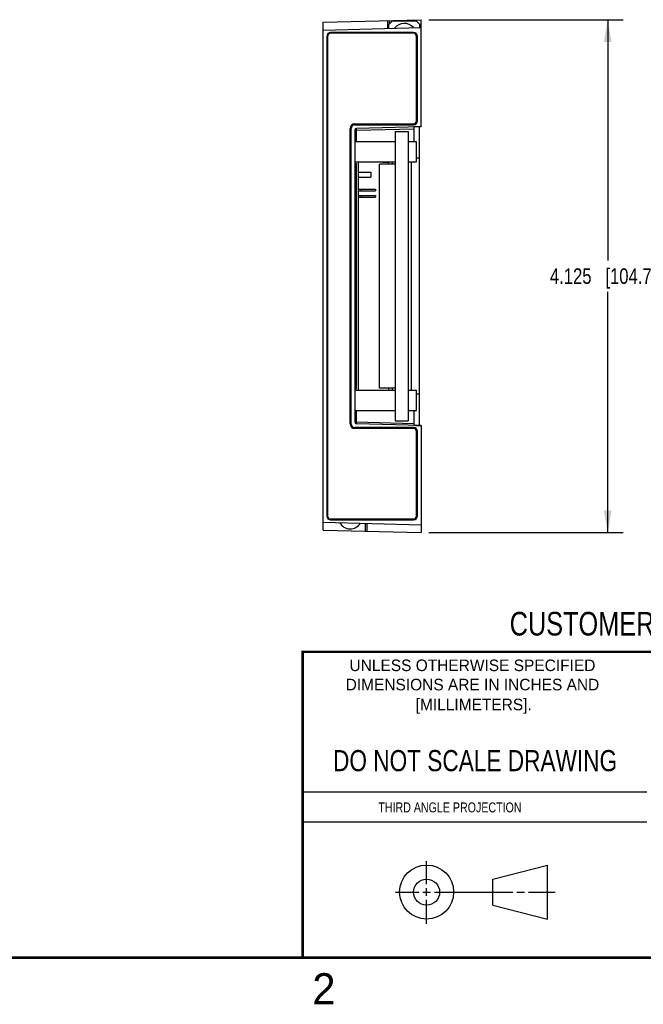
# Model space of a CAD drawing. Header units: inches. Extents: x 0 to 22, y 0 to 17.
# Tile 4 of 11: x 11.3 to 16.3, y 0.1 to 8. Entities that reach past the tile are written whole.
import ezdxf

# ---------------------------------------------------------------- set-up
doc = ezdxf.new("R2010")
doc.units = ezdxf.units.IN
doc.header["$LTSCALE"] = 1.21
doc.header["$MEASUREMENT"] = 0
doc.layers.get('0').update_dxf_attribs({"linetype": 'CONTINUOUS'})
doc.layers.add('DIMENSIONS', color=7, linetype='CONTINUOUS')
doc.styles.get("Standard").update_dxf_attribs({"font": 'txt', "width": 0.8})
doc.styles.add('TEXTSTYLE_2', font='txt')
doc.dimstyles.new('DIMSTYLE_2', dxfattribs={"dimtxt": 0.125, "dimasz": 0.18, "dimexe": 0.18, "dimexo": 0.0625, "dimgap": 0.09, "dimtad": 0, "dimtih": 1, "dimtoh": 1, "dimdec": 3, "dimzin": 4, "dimdsep": 46, "dimtxsty": 'STANDARD', "dimblk": '_FILLED', "dimblk1": '_FILLED', "dimblk2": '_FILLED', "dimcen": 0.09, "dimadec": 0, "dimazin": 0, "dimtp": 0.01, "dimtm": 0.01, "dimtfac": 1, "dimtdec": 3, "dimtofl": 0, "dimtmove": 0, "dimatfit": 3, "dimldrblk": '_FILLED', "dimfxl": 1, "dimtolj": 1, "dimtzin": 4, "dimarcsym": 0})

# ---------------------------------------------------------------- blocks, each defined once
blk = doc.blocks.new('_FILLED')
at = {"color": 0, "linetype": 'BYBLOCK'}
blk.add_solid([(0, 0), (-1, 0.174), (-1, -0.174)], dxfattribs=at)
blk = doc.blocks.new('*D10')
at = {"layer": 'DIMENSIONS', "color": 2, "linetype": 'CONTINUOUS'}
for p, q in [((14.6237, 8.0442), (16.1862, 8.0442)), ((16.0612, 8.0442), (16.0612, 6.1067)), ((16.0612, 3.9192), (16.0612, 5.8567)), ((14.6237, 3.9192), (16.1862, 3.9192))]:
    blk.add_line(p, q, dxfattribs=at)
at = {"layer": 'DIMENSIONS', "color": 2, "linetype": 'CONTINUOUS', "xscale": 0.18, "yscale": 0.18, "zscale": 0.18}
for p, rotation in [((16.0612, 8.0442), 90), ((16.0612, 3.9192), 270)]:
    blk.add_blockref('_FILLED', p, dxfattribs=dict(at, rotation=rotation))
at = {"layer": 'DIMENSIONS', "color": 2, "linetype": 'CONTINUOUS', "insert": (16.0612, 6.0442), "char_height": 0.125, "width": 1.425, "attachment_point": 2, "line_spacing_factor": 0.9}
blk.add_mtext('4.125{\\Ftxt.shx;\\W1.000000;\\H0.125000; }[104.78]', dxfattribs=at)

msp = doc.modelspace()

# ---------------------------------------------------------------- linework, layer by layer
at = {"color": 7, "linetype": 'CONTINUOUS'}
for p, q in [((13.7732, 8.0236), (14.5612, 8.0442)), ((13.7732, 3.9398), (13.7732, 8.0236)), ((14.2912, 8.0371), (14.2912, 7.9746)), ((14.3012, 8.0042), (14.3312, 8.0342)), ((14.3012, 7.9749), (14.3012, 8.0042)), ((14.3312, 8.0342), (14.5212, 8.0342)), ((14.5212, 8.0342), (14.5512, 8.0042)), ((14.5512, 7.9814), (14.5512, 8.0042)), ((14.5612, 7.1831), (14.5612, 8.0442)), ((13.7732, 7.9611), (14.5612, 7.9817)), ((14.5012, 7.942), (13.8332, 7.942)), ((14.5012, 7.9417), (13.8332, 7.9417)), ((14.5012, 7.9347), (13.8332, 7.9347)), ((13.8029, 7.9117), (13.8029, 4.0517)), ((13.8032, 7.9117), (13.8032, 4.0517)), ((13.8102, 7.9117), (13.8102, 4.0517)), ((14.5242, 7.2292), (14.5242, 7.9117)), ((14.5312, 7.2292), (14.5312, 7.9117)), ((14.5314, 7.2292), (14.5314, 7.9117)), ((13.9912, 4.7942), (13.9912, 7.1692)), ((13.9982, 4.7942), (13.9982, 7.1692)), ((13.9984, 4.7942), (13.9984, 7.1692)), ((14.0282, 7.2062), (14.5012, 7.2062)), ((14.0282, 7.1992), (14.5012, 7.1992)), ((14.0282, 7.1989), (14.5012, 7.1989)), ((14.0282, 7.1546), (14.0282, 4.8088)), ((14.5612, 7.1831), (14.0428, 7.1696)), ((14.3532, 7.1457), (14.3532, 4.8177)), ((14.3532, 7.1457), (14.4578, 7.1457)), ((14.4578, 7.1457), (14.4578, 4.8177)), ((14.5042, 7.1814), (14.5042, 7.0637)), ((14.5492, 4.7805), (14.5492, 7.1828)), ((14.0282, 7.0637), (14.3532, 7.0637)), ((14.4578, 7.0637), (14.5234, 7.0637)), ((14.5234, 6.8997), (14.5234, 7.0637)), ((14.0282, 6.8997), (14.3532, 6.8997)), ((14.0582, 5.0637), (14.0582, 6.8997)), ((14.2502, 6.8997), (14.2502, 6.8987)), ((14.2502, 6.8987), (14.3002, 6.8987)), ((14.2752, 6.8987), (14.2752, 6.8997)), ((14.2952, 6.8997), (14.2952, 6.8987)), ((14.3002, 6.8987), (14.3002, 6.8817)), ((14.3312, 6.8817), (14.3312, 6.8997)), ((14.4578, 6.8997), (14.5234, 6.8997)), ((14.5492, 6.9317), (14.5234, 6.9317)), ((14.0282, 6.8882), (14.0382, 6.8882)), ((14.0382, 6.8882), (14.0382, 5.0752)), ((14.0582, 6.8187), (14.1577, 6.8187)), ((14.1577, 6.8187), (14.1577, 6.7787)), ((14.2282, 5.0817), (14.2282, 6.8817)), ((14.3532, 6.8817), (14.2282, 6.8817)), ((14.0582, 6.7787), (14.1577, 6.7787)), ((14.0582, 6.6802), (14.1952, 6.6802)), ((14.0582, 6.6672), (14.1952, 6.6672)), ((14.0807, 6.6672), (14.0807, 6.6802)), ((14.1952, 6.6802), (14.1952, 6.6672)), ((14.0582, 6.6302), (14.1952, 6.6302)), ((14.0582, 6.6172), (14.1952, 6.6172)), ((14.0807, 6.6172), (14.0807, 6.6302)), ((14.1952, 6.6302), (14.1952, 6.6172)), ((14.0282, 5.0752), (14.0382, 5.0752)), ((14.3532, 5.0817), (14.2282, 5.0817)), ((14.3002, 5.0817), (14.3002, 5.0637)), ((14.3312, 5.0637), (14.3312, 5.0817)), ((14.0282, 5.0637), (14.3532, 5.0637)), ((14.4578, 5.0637), (14.5234, 5.0637)), ((14.5234, 4.8997), (14.5234, 5.0637)), ((14.5492, 5.0317), (14.5234, 5.0317)), ((14.0282, 4.8997), (14.3532, 4.8997)), ((14.4578, 4.8997), (14.5234, 4.8997)), ((14.5042, 4.8997), (14.5042, 4.7819)), ((14.5012, 4.7645), (14.0282, 4.7645)), ((14.5012, 4.7642), (14.0282, 4.7642)), ((14.5012, 4.7572), (14.0282, 4.7572)), ((14.5612, 4.7802), (14.0428, 4.7938)), ((14.3532, 4.8177), (14.4578, 4.8177)), ((14.5612, 4.7802), (14.5612, 3.9192)), ((14.5242, 4.0517), (14.5242, 4.7342)), ((14.5312, 4.0517), (14.5312, 4.7342)), ((14.5314, 4.0517), (14.5314, 4.7342)), ((13.7732, 4.0023), (14.5612, 3.9817)), ((13.8332, 4.0287), (14.5012, 4.0287)), ((13.8332, 4.0217), (14.5012, 4.0217)), ((13.8332, 4.0214), (14.5012, 4.0214)), ((14.1269, 3.9379), (14.1269, 3.9931)), ((13.7732, 3.9398), (14.5612, 3.9192)), ((15.1374, 1.132), (15.5769, 1.2447)), ((15.5769, 0.8105), (15.5769, 1.2447)), ((15.1374, 0.9219), (15.1374, 1.132)), ((15.1374, 0.9219), (15.5769, 0.8105))]:
    msp.add_line(p, q, dxfattribs=at)
at = {"color": 9, "linetype": 'CONTINUOUS'}
for p, q in [((14.3059, 8.0375), (14.3059, 8.0089)), ((13.8332, 7.942), (13.8332, 7.9417)), ((14.5012, 7.942), (14.5012, 7.9417)), ((13.8029, 7.9117), (13.8032, 7.9117)), ((14.5314, 7.9117), (14.5312, 7.9117)), ((14.5314, 7.2292), (14.5312, 7.2292)), ((13.9984, 7.1692), (13.9982, 7.1692)), ((14.0282, 7.1989), (14.0282, 7.1992)), ((14.0428, 7.1546), (14.0282, 7.1546)), ((14.0428, 7.1546), (14.5042, 7.1667)), ((14.0428, 7.0637), (14.0428, 7.1546)), ((14.5012, 7.1989), (14.5012, 7.1992)), ((14.4822, 6.8997), (14.4822, 5.0637)), ((14.0282, 6.8567), (14.0382, 6.8567)), ((14.0282, 5.1067), (14.0382, 5.1067)), ((14.0428, 4.8088), (14.0428, 4.8997)), ((13.9984, 4.7942), (13.9982, 4.7942)), ((14.0428, 4.8088), (14.0282, 4.8088)), ((14.0282, 4.7645), (14.0282, 4.7642)), ((14.0428, 4.8088), (14.5042, 4.7967)), ((14.5012, 4.7645), (14.5012, 4.7642)), ((14.5314, 4.7342), (14.5312, 4.7342)), ((13.8029, 4.0517), (13.8032, 4.0517)), ((14.5314, 4.0517), (14.5312, 4.0517)), ((13.8332, 4.0214), (13.8332, 4.0217)), ((14.1122, 3.9934), (14.1122, 3.9309)), ((14.5012, 4.0214), (14.5012, 4.0217))]:
    msp.add_line(p, q, dxfattribs=at)
at = {"color": 2, "linetype": 'CONTINUOUS'}
for p, q in [((13.61, 1.835), (16.375, 1.835)), ((16.375, 1.5888), (13.61, 1.5888)), ((14.6059, 1.0901), (14.6059, 1.2769)), ((14.6059, 0.9964), (14.6059, 1.0589)), ((14.3557, 1.0276), (14.5434, 1.0276)), ((14.5747, 1.0276), (14.6372, 1.0276)), ((14.6059, 0.7723), (14.6059, 0.9651)), ((14.6684, 1.0276), (15.2987, 1.0276)), ((15.3299, 1.0276), (15.3924, 1.0276)), ((15.4237, 1.0276), (15.6394, 1.0276))]:
    msp.add_line(p, q, dxfattribs=at)
at = {"color": 7, "linetype": 'CONTINUOUS', "const_width": 0.02}
for points in [[(13.6, 2.9595), (21.5, 2.96)], [(13.61, 0.5), (13.61, 2.96)], [(0.5, 0.5), (21.5, 0.5)]]:
    msp.add_lwpolyline(points, dxfattribs=at)
at = {"color": 7, "linetype": 'CONTINUOUS'}
for centre, radius in [((14.6059, 1.0276), 0.2171), ((14.6054, 1.0269), 0.105)]:
    msp.add_circle(centre, radius, dxfattribs=at)
for centre, radius, start, end in [((14.4262, 7.9162), 0.098, 40.70641, 142.30714), ((13.8332, 7.9117), 0.0303, 90, 180), ((13.8332, 7.9117), 0.03, 90, 180), ((13.8332, 7.9117), 0.023, 90, 180), ((14.5012, 7.9117), 0.0303, 0, 90), ((14.5012, 7.9117), 0.03, 0, 90), ((14.5012, 7.9117), 0.023, 0, 90), ((14.5012, 7.2292), 0.0303, 270, 360), ((14.5012, 7.2292), 0.03, 270, 360), ((14.5012, 7.2292), 0.023, 270, 360), ((14.0282, 7.1692), 0.037, 90, 180), ((14.0282, 7.1692), 0.03, 90, 180), ((14.0282, 7.1692), 0.0297, 90, 180), ((14.0432, 7.1546), 0.015, 91.5, 180), ((14.7664, -0.6212), 7.807, 91.50655, 91.92506), ((14.0602, 6.8899), 0.032, 162.08944, 180), ((14.1142, 6.9487), 0.0492, 264.91972, 275.08028), ((14.0602, 5.0735), 0.032, 180, 197.91056), ((14.0282, 4.7942), 0.037, 180, 270), ((14.0282, 4.7942), 0.03, 180, 270), ((14.0282, 4.7942), 0.0297, 180, 270), ((14.0432, 4.8088), 0.015, 180, 268.5), ((14.5012, 4.7342), 0.0303, 0, 90), ((14.5012, 4.7342), 0.03, 0, 90), ((14.5012, 4.7342), 0.023, 0, 90), ((14.7664, 12.5845), 7.807, 268.07494, 268.49345), ((13.8332, 4.0517), 0.0303, 180, 270), ((13.8332, 4.0517), 0.03, 180, 270), ((13.8332, 4.0517), 0.023, 180, 270), ((14.5012, 4.0517), 0.0303, 270, 360), ((14.5012, 4.0517), 0.03, 270, 360), ((14.5012, 4.0517), 0.023, 270, 360), ((13.9919, 4.0472), 0.098, 209.57142, 327.42325)]:
    msp.add_arc(centre, radius, start, end, dxfattribs=at)
msp.add_ellipse((14.1119, 3.9384), major_axis=(0.015, -0.0007), ratio=0.57656, start_param=-1.001122, end_param=0.026126, dxfattribs=at)
at = {"color": 9, "linetype": 'CONTINUOUS'}
for points, knots in [([(14.0428, 7.1546), (14.0428, 7.1556), (14.0427, 7.157), (14.0427, 7.1589), (14.0427, 7.1603), (14.0427, 7.1616), (14.0426, 7.1629), (14.0426, 7.1641), (14.0426, 7.1651), (14.0426, 7.1661), (14.0426, 7.167), (14.0426, 7.1677), (14.0427, 7.1681), (14.0427, 7.1684), (14.0427, 7.1687), (14.0427, 7.1689), (14.0427, 7.1691), (14.0427, 7.1693), (14.0427, 7.1693), (14.0427, 7.1694), (14.0427, 7.1695), (14.0428, 7.1695), (14.0428, 7.1695), (14.0428, 7.1696), (14.0428, 7.1696), (14.0428, 7.1696), (14.0428, 7.1696), (14.0428, 7.1696)], [0, 0, 0, 0, 0.19483, 0.289891, 0.382158, 0.470744, 0.554797, 0.633511, 0.706128, 0.771951, 0.83035, 0.880766, 0.902826, 0.922718, 0.940393, 0.955811, 0.968938, 0.979747, 0.984275, 0.988219, 0.991577, 0.994352, 0.996549, 0.998182, 0.998798, 0.999292, 1, 1, 1, 1]), ([(14.0428, 4.7938), (14.0428, 4.7938), (14.0428, 4.7938), (14.0428, 4.7938), (14.0428, 4.7938), (14.0428, 4.7939), (14.0428, 4.7939), (14.0427, 4.7939), (14.0427, 4.794), (14.0427, 4.794), (14.0427, 4.7941), (14.0427, 4.7943), (14.0427, 4.7945), (14.0427, 4.7947), (14.0427, 4.795), (14.0427, 4.7953), (14.0426, 4.7957), (14.0426, 4.7964), (14.0426, 4.7973), (14.0426, 4.7982), (14.0426, 4.7993), (14.0426, 4.8005), (14.0427, 4.8018), (14.0427, 4.8031), (14.0427, 4.8045), (14.0427, 4.8064), (14.0428, 4.8078), (14.0428, 4.8088)], [0, 0, 0, 0, 0.000708, 0.001202, 0.001818, 0.003451, 0.005648, 0.008423, 0.011781, 0.015725, 0.020253, 0.031062, 0.044189, 0.059607, 0.077282, 0.097174, 0.119234, 0.16965, 0.228049, 0.293872, 0.366489, 0.445203, 0.529256, 0.617842, 0.710109, 0.80517, 1, 1, 1, 1])]:
    msp.add_open_spline(points, degree=3, knots=knots, dxfattribs=at)

# ---------------------------------------------------------------- texts
at = {"color": 7, "linetype": 'CONTINUOUS', "attachment_point": 2, "line_spacing_factor": 0.9}
for s, insert, char_height, width in [('CUSTOMER DRAWING', (16.3742, 3.2811), 0.19, 2.432), ('DO NOT SCALE DRAWING', (14.9953, 2.1698), 0.17, 2.72)]:
    msp.add_mtext(s, dxfattribs=dict(at, insert=insert, char_height=char_height, width=width))
at = {"color": 2, "linetype": 'CONTINUOUS', "line_spacing_factor": 0.9, "style": 'TEXTSTYLE_2'}
for s, insert, char_height, width, attachment_point in [('UNLESS OTHERWISE SPECIFIED', (14.9742, 2.8979), 0.093, 2.418, 2), ('DIMENSIONS ARE IN INCHES AND', (14.9742, 2.7431), 0.093, 2.604, 2), ('[MILLIMETERS].', (14.9844, 2.5829), 0.093, 1.302, 2), ('2', (13.6875, 0.375), 0.25, 0.25, 1)]:
    msp.add_mtext(s, dxfattribs=dict(at, insert=insert, char_height=char_height, width=width, attachment_point=attachment_point))
at = {"color": 2, "linetype": 'CONTINUOUS', "insert": (14.2178, 1.7486), "char_height": 0.08, "width": 1.408, "attachment_point": 1, "line_spacing_factor": 0.9}
msp.add_mtext('THIRD ANGLE PROJECTION', dxfattribs=at)

# ---------------------------------------------------------------- dimensions: what is measured, and where the dimension line sits
at = {"layer": 'DIMENSIONS', "color": 2, "linetype": 'CONTINUOUS'}
dim = msp.add_linear_dim(base=(16.0612, 8.0442), p1=(14.6237, 3.9192), p2=(14.6237, 8.0442), angle=90, dimstyle='DIMSTYLE_2', dxfattribs=at)
dim.commit()
dim.dimension.update_dxf_attribs({"geometry": '*D10', "text_midpoint": (15.9112, 5.9817), "dimtype": 160})

doc.saveas('drawing.dxf')
